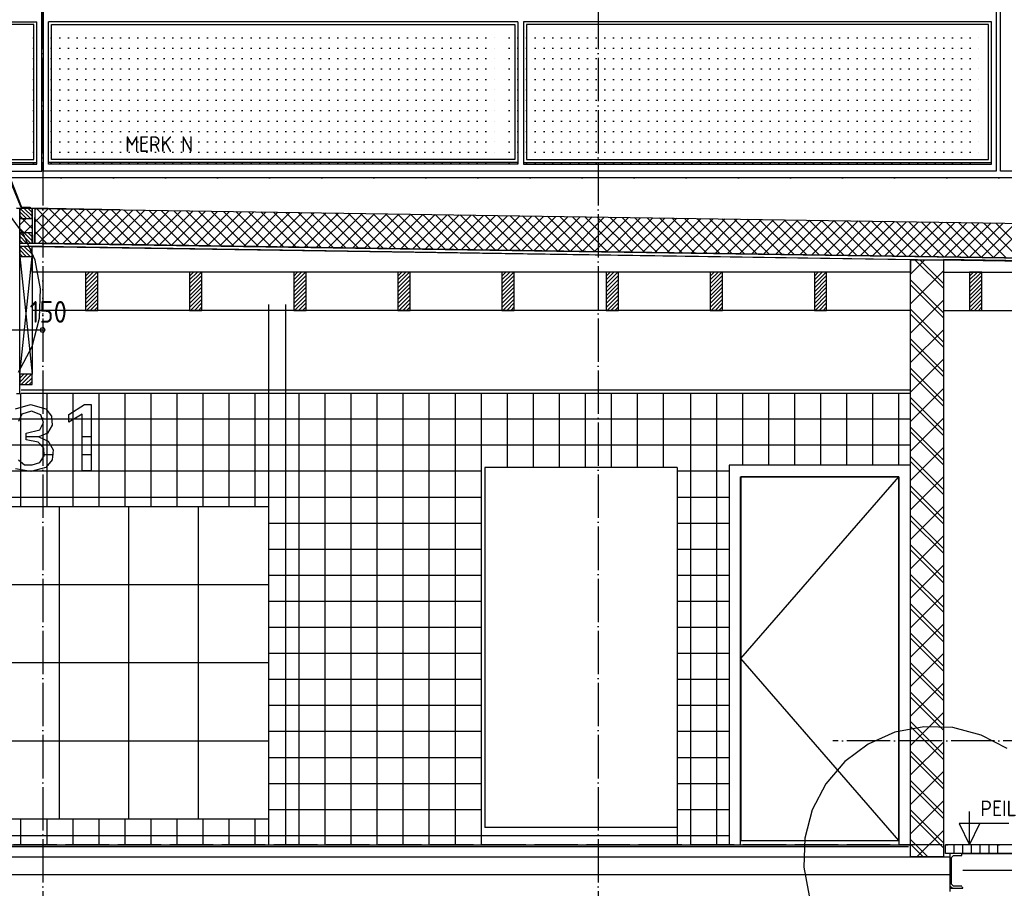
# Model space of a CAD drawing. Extents: x -34050 to 15826, y -13300 to 25096.
# Tile 9 of 40: x -16429 to -10756, y -7641 to -2636. Entities that reach past the tile are written whole.
import ezdxf

# ---------------------------------------------------------------- set-up
doc = ezdxf.new("R2010")
doc.units = 0
doc.header["$MEASUREMENT"] = 0
doc.linetypes.add('DASHDOT', pattern=[300, 250, -25, 0, -25])
doc.linetypes.add('DOT', pattern=[50, 0, -50])
for name, color, linetype in [('LAYER01', 7, 'CONTINUOUS'), ('LAYER05', 7, 'CONTINUOUS'), ('LAYER107', 2, 'DOT'), ('LAYER28', 1, 'CONTINUOUS'), ('LAYER30', 1, 'CONTINUOUS'), ('LAYER32', 3, 'CONTINUOUS'), ('LAYER37', 3, 'CONTINUOUS'), ('LAYER47', 2, 'CONTINUOUS'), ('LAYER49', 2, 'CONTINUOUS')]:
    doc.layers.add(name, color=color, linetype=linetype)
doc.styles.get("Standard").update_dxf_attribs({"font": 'isocp.shx'})

msp = doc.modelspace()

# ---------------------------------------------------------------- linework, layer by layer
at = {"layer": 'LAYER01', "color": 1, "linetype": 'DASHDOT'}
for p, q in [((-16296.81245, 4645.8111), (-16296.81245, -10884.2514)), ((-13096.81245, 4645.8111), (-13096.81245, -10884.2514)), ((-2409.87435, -3547.781), (-31183.2489, -3547.781)), ((-2409.87435, -6790.78215), (-11744.3741, -6790.78215)), ((-2409.87435, -7390.7814), (-32134.31395, -7390.7814))]:
    msp.add_line(p, q, dxfattribs=at)
at = {"layer": 'LAYER01', "color": 3, "linetype": 'DOT'}
for p, q in [((-16348.81135, -2740.13865), (-13675.3128, -2740.13865)), ((-13608.31145, -2740.13865), (-10877.12555, -2740.13865)), ((-16348.81135, -2800.1383), (-13675.3128, -2800.1383)), ((-13608.31145, -2800.1383), (-10877.12555, -2800.1383)), ((-16348.81135, -2860.13795), (-13675.3128, -2860.13795)), ((-13608.31145, -2860.13795), (-10877.12555, -2860.13795)), ((-16348.81135, -2920.1376), (-13675.3128, -2920.1376)), ((-13608.31145, -2920.1376), (-10877.12555, -2920.1376)), ((-16348.81135, -2980.13725), (-13675.3128, -2980.13725)), ((-13608.31145, -2980.13725), (-10877.12555, -2980.13725)), ((-16348.81135, -3040.1394), (-13675.3128, -3040.1394)), ((-13608.31145, -3040.1394), (-10877.12555, -3040.1394)), ((-16348.81135, -3100.13905), (-13675.3128, -3100.13905)), ((-13608.31145, -3100.13905), (-10877.12555, -3100.13905)), ((-16348.81135, -3160.1387), (-13675.3128, -3160.1387)), ((-13608.31145, -3160.1387), (-10877.12555, -3160.1387)), ((-16348.81135, -3220.13855), (-13675.3128, -3220.13855)), ((-13608.31145, -3220.13855), (-10877.12555, -3220.13855)), ((-16348.81135, -3280.138), (-13675.3128, -3280.138)), ((-13608.31145, -3280.138), (-10877.12555, -3280.138)), ((-16348.81135, -3340.13785), (-13675.3128, -3340.13785)), ((-13608.31145, -3340.13785), (-10877.12555, -3340.13785)), ((-16348.81135, -3400.13735), (-13675.3128, -3400.13735)), ((-13608.31145, -3400.13735), (-10877.12555, -3400.13735)), ((-16348.81135, -3460.1372), (-13675.3128, -3460.1372)), ((-13608.31145, -3460.1372), (-10877.12555, -3460.1372))]:
    msp.add_line(p, q, dxfattribs=at)
at = {"layer": 'LAYER01', "color": 1, "linetype": 'Continuous'}
for p, q in [((-5173.8125, -3547.781), (-27652.24915, -3547.781)), ((-16358.06275, -3725.0004), (-16358.06275, -3924.6887)), ((-16340.06195, -3725.0004), (-16358.06275, -3725.0004)), ((-16343.06335, -3924.8127), (-16340.06195, -3724.81385)), ((-16340.06195, -3724.81385), (-5173.8125, -3892.62655)), ((-16340.06195, -3924.6887), (-16340.06195, -3725.0004)), ((-16428.9383, -3864.50005), (-16429.0619, -3782.81405)), ((-16429.0619, -3782.81405), (-16358.06275, -3782.81405)), ((-16358.06275, -3782.81405), (-16357.9376, -3864.50005)), ((-16357.9376, -3864.50005), (-16428.9383, -3864.50005)), ((-16429.187, -3941.5001), (-16428.9383, -3923.4997)), ((-7643.25105, -4073.5317), (-16429.187, -3941.5001)), ((-16428.9383, -3923.4997), (-7643.0008, -4055.5313)), ((-16358.06275, -3924.6887), (-16340.06195, -3924.6887)), ((-16357.87505, -4090.78255), (-16357.87505, -3942.7826)), ((-16357.87505, -3942.7826), (-11296.8132, -4018.6241)), ((-5176.8116, -4092.62545), (-16343.06335, -3924.8127)), ((-16428.8742, -4679.7817), (-16428.8742, -4001.7826)), ((-16428.8742, -4001.7826), (-16357.87505, -4001.7826)), ((-16428.8742, -4679.7817), (-16357.87505, -4001.7826)), ((-16428.8742, -4001.7826), (-16357.87505, -4679.7817)), ((-16357.87505, -4001.7826), (-16357.87505, -4679.7817)), ((-11296.8132, -4018.6241), (-11296.8132, -4090.78255)), ((-7643.25105, -4073.5317), (-11106.8115, -4018.6241)), ((-11106.8115, -4018.6241), (-11106.8115, -4090.78255)), ((-16038.25075, -4090.78255), (-16357.87505, -4090.78255)), ((-15979.2511, -4090.78255), (-16050.25025, -4090.78255)), ((-16050.25025, -4090.78255), (-16050.25025, -4311.78095)), ((-11296.8132, -4090.78255), (-16038.25075, -4090.78255)), ((-15979.2511, -4311.78095), (-15979.2511, -4090.78255)), ((-15379.24955, -4090.78255), (-15450.25025, -4090.78255)), ((-15450.25025, -4090.78255), (-15450.25025, -4311.78095)), ((-15379.24955, -4311.78095), (-15379.24955, -4090.78255)), ((-14779.24955, -4090.78255), (-14850.2487, -4090.78255)), ((-14850.2487, -4090.78255), (-14850.2487, -4311.78095)), ((-14779.24955, -4311.78095), (-14779.24955, -4090.78255)), ((-14179.2511, -4090.78255), (-14250.25025, -4090.78255)), ((-14250.25025, -4090.78255), (-14250.25025, -4311.78095)), ((-14179.2511, -4311.78095), (-14179.2511, -4090.78255)), ((-13579.24955, -4090.78255), (-13650.25025, -4090.78255)), ((-13650.25025, -4090.78255), (-13650.25025, -4311.78095)), ((-13579.24955, -4311.78095), (-13579.24955, -4090.78255)), ((-12979.24955, -4090.78255), (-13050.2487, -4090.78255)), ((-13050.2487, -4090.78255), (-13050.2487, -4311.78095)), ((-12979.24955, -4311.78095), (-12979.24955, -4090.78255)), ((-12379.25035, -4090.78255), (-12450.25025, -4090.78255)), ((-12450.25025, -4090.78255), (-12450.25025, -4311.78095)), ((-12379.25035, -4311.78095), (-12379.25035, -4090.78255)), ((-11779.2488, -4090.78255), (-11850.251, -4090.78255)), ((-11850.251, -4090.78255), (-11850.251, -4311.78095)), ((-11779.2488, -4311.78095), (-11779.2488, -4090.78255)), ((-11106.8115, -4090.78255), (-6365.3763, -4090.78255)), ((-10884.2499, -4090.78255), (-10955.2498, -4090.78255)), ((-10955.2498, -4090.78255), (-10955.2498, -4311.78095)), ((-10884.2499, -4311.78095), (-10884.2499, -4090.78255)), ((-11295.00045, -4311.78095), (-16357.87505, -4311.78095)), ((-16050.25025, -4311.78095), (-15979.2511, -4311.78095)), ((-15450.25025, -4311.78095), (-15379.24955, -4311.78095)), ((-14850.2487, -4311.78095), (-14779.24955, -4311.78095)), ((-14250.25025, -4311.78095), (-14179.2511, -4311.78095)), ((-13650.25025, -4311.78095), (-13579.24955, -4311.78095)), ((-13050.2487, -4311.78095), (-12979.24955, -4311.78095)), ((-12450.25025, -4311.78095), (-12379.25035, -4311.78095)), ((-11850.251, -4311.78095), (-11779.2488, -4311.78095)), ((-11106.8115, -4311.78095), (-7643.25105, -4311.78095)), ((-10955.2498, -4311.78095), (-10884.2499, -4311.78095)), ((-16357.87505, -4679.7817), (-16428.8742, -4679.7817)), ((-11295.813, -4770.78095), (-16421.06325, -4770.78095)), ((-11295.813, -4790.781), (-16421.06325, -4790.781)), ((-13749.81385, -5215.78255), (-13749.81385, -7290.78215)), ((-12639.74915, -5215.78255), (-13749.81385, -5215.78255)), ((-12639.74915, -5215.78255), (-12639.74915, -7390.7814)), ((-18601.4374, -7240.78215), (-14995.813, -7240.78215)), ((-12639.74915, -7290.78215), (-13749.81385, -7290.78215)), ((-21153.3127, -7390.7814), (-11307.8125, -7390.7814)), ((-21153.3127, -7400.78125), (-11307.8125, -7400.78125)), ((-11093.81255, -7440.7814), (-11093.81255, -7390.7814)), ((-9303.8124, -7390.7814), (-11093.81255, -7390.7814)), ((-11043.81255, -7440.7814), (-11043.81255, -7390.7814)), ((-10993.81255, -7440.7814), (-10993.81255, -7390.7814)), ((-10943.8133, -7440.7814), (-10943.8133, -7390.7814)), ((-10893.8133, -7440.7814), (-10893.8133, -7390.7814)), ((-10843.8133, -7440.7814), (-10843.8133, -7390.7814)), ((-10793.81105, -7440.7814), (-10793.81105, -7390.7814)), ((-9303.8124, -7440.7814), (-11093.81255, -7440.7814))]:
    msp.add_line(p, q, dxfattribs=at)
at = {"layer": 'LAYER01', "color": 7, "linetype": 'Continuous'}
for p, q in [((-16429.0619, -3723.814), (-16447.25035, -3722.0314)), ((-16429.0619, -4790.781), (-16429.0619, -3723.814)), ((-16447.06115, -4790.781), (-16429.0619, -4790.781))]:
    msp.add_line(p, q, dxfattribs=at)
at = {"layer": 'LAYER01', "color": 5, "linetype": 'Continuous'}
for p, q in [((-16342.3004, -3873.9395), (-16195.34605, -3726.9848)), ((-16341.2201, -3802.14995), (-16265.0131, -3725.94225)), ((-16340.14435, -3730.3627), (-16334.67405, -3724.89435)), ((-16128.5309, -3928.0365), (-16331.6269, -3724.9401)), ((-16322.7661, -3925.1156), (-16125.68205, -3728.03495)), ((-16056.74135, -3929.11455), (-16259.83735, -3726.01775)), ((-16253.1021, -3926.1631), (-16056.0211, -3729.08285)), ((-15984.9518, -3930.19485), (-16188.0478, -3727.09845)), ((-16183.44115, -3927.211), (-15986.3571, -3730.1304)), ((-15913.16225, -3931.2729), (-16116.25825, -3728.1765)), ((-16113.7741, -3928.25625), (-15916.6916, -3731.1756)), ((-15841.3727, -3932.3509), (-16044.4687, -3729.25455)), ((-16044.1101, -3929.30375), (-15847.0291, -3732.2235)), ((-15974.44915, -3930.35395), (-15777.36665, -3733.27105)), ((-15769.58315, -3933.43165), (-15972.67915, -3730.33485)), ((-15904.7821, -3931.39685), (-15707.6996, -3734.31625)), ((-15697.7936, -3934.50965), (-15900.8896, -3731.4129)), ((-15835.12115, -3932.4444), (-15638.03865, -3735.36415)), ((-15626.00405, -3935.5877), (-15829.10005, -3732.4909)), ((-15765.45715, -3933.49455), (-15568.37465, -3736.41165)), ((-15554.2145, -3936.668), (-15757.3105, -3733.5716)), ((-15695.79165, -3934.5375), (-15498.7076, -3737.4569)), ((-15482.42495, -3937.74605), (-15685.52095, -3734.64965)), ((-15626.12915, -3935.585), (-15429.04665, -3738.5048)), ((-15410.6354, -3938.8241), (-15613.7314, -3735.7277)), ((-15556.46515, -3936.6352), (-15359.38265, -3739.5523)), ((-15338.84585, -3939.9048), (-15541.94185, -3736.808)), ((-15486.8042, -3937.6831), (-15289.71865, -3740.59755)), ((-15267.05625, -3940.9828), (-15470.1523, -3737.88605)), ((-15417.13865, -3938.72565), (-15220.05465, -3741.64505)), ((-15195.2667, -3942.06315), (-15398.36275, -3738.9641)), ((-15347.47465, -3939.77585), (-15150.3937, -3742.69295)), ((-15123.47715, -3943.14115), (-15326.5732, -3740.0448)), ((-15277.8137, -3940.82375), (-15080.72815, -3743.73815)), ((-15051.6876, -3944.2192), (-15254.78365, -3741.12245)), ((-14979.89805, -3945.29955), (-15182.9941, -3742.20045)), ((-14908.1085, -3946.37755), (-15111.20455, -3743.28115)), ((-14836.31895, -3947.4556), (-15039.415, -3744.3592)), ((-16429.00545, -3819.2238), (-16392.59645, -3782.81405)), ((-16357.97575, -3840.0112), (-16415.17335, -3782.8163)), ((-16200.32045, -3926.95845), (-16340.9836, -3786.29265)), ((-15208.14665, -3941.86895), (-15011.06415, -3744.7857)), ((-15138.48265, -3942.9165), (-14941.40165, -3745.8336)), ((-15068.8217, -3943.9644), (-14871.73615, -3746.8788)), ((-14999.15465, -3945.00925), (-14802.07215, -3747.92635)), ((-14764.5294, -3948.5363), (-14967.62545, -3745.43955)), ((-14929.49065, -3946.05715), (-14732.4112, -3748.97425)), ((-14692.73985, -3949.61435), (-14895.8359, -3746.51755)), ((-14859.8297, -3947.10465), (-14662.74415, -3750.01945)), ((-14620.9503, -3950.69235), (-14824.04635, -3747.5956)), ((-14790.1642, -3948.14985), (-14593.08015, -3751.06695)), ((-14549.16075, -3951.7727), (-14752.25675, -3748.6763)), ((-14720.5002, -3949.19775), (-14523.4192, -3752.11485)), ((-14477.3712, -3952.8507), (-14680.4672, -3749.75435)), ((-14650.83925, -3950.2453), (-14453.7552, -3753.1624)), ((-14405.58165, -3953.92875), (-14608.67765, -3750.83235)), ((-14581.1722, -3951.2905), (-14384.08965, -3754.2076)), ((-14333.7921, -3955.00945), (-14536.8881, -3751.9127)), ((-14511.5082, -3952.3384), (-14314.4272, -3755.2555)), ((-14262.00255, -3956.0875), (-14465.09855, -3752.9907)), ((-14441.84725, -3953.38595), (-14244.7647, -3756.303)), ((-14190.213, -3957.1678), (-14393.309, -3754.06875)), ((-14372.1802, -3954.43115), (-14175.09765, -3757.34825)), ((-14118.42345, -3958.24585), (-14321.51945, -3755.14945)), ((-14302.51615, -3955.47905), (-14105.4367, -3758.39575)), ((-14046.6339, -3959.3239), (-14249.7299, -3756.2275)), ((-14232.8552, -3956.52655), (-14035.7727, -3759.44365)), ((-13974.84435, -3960.4046), (-14177.94035, -3757.30515)), ((-14163.1912, -3957.57445), (-13966.10565, -3760.4889)), ((-13903.0548, -3961.48225), (-14106.1508, -3758.38585)), ((-14093.5272, -3958.6197), (-13896.4447, -3761.5364)), ((-13831.26525, -3962.56025), (-14034.36125, -3759.4639)), ((-14023.86475, -3959.6672), (-13826.7807, -3762.5843)), ((-13759.4757, -3963.641), (-13962.5717, -3760.5442)), ((-13954.20225, -3960.7151), (-13757.1167, -3763.62955)), ((-13687.6831, -3964.719), (-13890.78215, -3761.62225)), ((-13884.53675, -3961.75995), (-13687.4527, -3764.67705)), ((-13615.89355, -3965.79705), (-13818.9926, -3762.70025)), ((-13814.87275, -3962.80785), (-13617.7902, -3765.72495)), ((-13544.10705, -3966.87735), (-13747.20305, -3763.781)), ((-13745.2118, -3963.85535), (-13548.1262, -3766.77015)), ((-13675.54475, -3964.9006), (-13478.4622, -3767.8177)), ((-13472.3175, -3967.9554), (-13675.4135, -3764.859)), ((-13605.88075, -3965.9485), (-13408.80125, -3768.8656)), ((-13400.52795, -3969.03345), (-13603.62395, -3765.93705)), ((-13536.2198, -3966.996), (-13339.1342, -3769.9108)), ((-13328.7384, -3970.11415), (-13531.8344, -3767.01735)), ((-13466.55275, -3968.04125), (-13269.4702, -3770.95835)), ((-13256.94885, -3971.19215), (-13460.04485, -3768.0954)), ((-13396.88875, -3969.08915), (-13199.80925, -3772.00625)), ((-13185.15625, -3972.2725), (-13388.2553, -3769.17345)), ((-13327.2278, -3970.13665), (-13130.1422, -3773.05105)), ((-13113.3667, -3973.3505), (-13316.46575, -3770.25415)), ((-13257.56225, -3971.18185), (-13060.4782, -3774.09895)), ((-13041.57715, -3974.42855), (-13244.6762, -3771.33215)), ((-13187.89825, -3972.22975), (-12990.81725, -3775.14915)), ((-12969.7876, -3975.50925), (-13172.88665, -3772.4098)), ((-13118.2373, -3973.2773), (-12921.15175, -3776.1917)), ((-12897.99805, -3976.5869), (-13101.0971, -3773.4905)), ((-13048.57025, -3974.3225), (-12851.48775, -3777.2396)), ((-12826.2085, -3977.66495), (-13029.30755, -3774.56855)), ((-12978.90625, -3975.3704), (-12781.826, -3778.2898)), ((-12754.41895, -3978.74565), (-12957.518, -3775.6489)), ((-12909.2453, -3976.4179), (-12712.162, -3779.3377)), ((-12682.6294, -3979.8237), (-12885.7254, -3776.7269)), ((-12839.57825, -3977.46315), (-12642.49575, -3780.38025)), ((-12610.83985, -3980.9017), (-12813.9389, -3777.80495)), ((-12769.915, -3978.51065), (-12572.8348, -3781.43045)), ((-12539.0503, -3981.98205), (-12742.14935, -3778.883)), ((-12700.2533, -3979.55855), (-12503.1708, -3782.47795)), ((-12467.26075, -3983.06005), (-12670.3598, -3779.9637)), ((-12630.59005, -3980.6061), (-12433.5045, -3783.5209)), ((-12395.4712, -3984.1408), (-12598.57025, -3781.0417)), ((-12560.92375, -3981.6513), (-12363.84275, -3784.5711)), ((-12323.68165, -3985.2188), (-12526.7807, -3782.12205)), ((-12491.26205, -3982.6992), (-12294.17875, -3785.6186)), ((-12251.8921, -3986.29685), (-12454.99115, -3783.20005)), ((-12421.59805, -3983.7494), (-12224.5125, -3786.6638)), ((-12180.10255, -3987.3749), (-12383.2016, -3784.2781)), ((-12351.9348, -3984.79195), (-12154.85155, -3787.7117)), ((-12108.313, -3988.4552), (-12311.40975, -3785.3588)), ((-12282.2708, -3985.83985), (-12085.18755, -3788.75925)), ((-12036.52345, -3989.53325), (-12239.6202, -3786.43685)), ((-12212.6091, -3986.89005), (-12015.52355, -3789.80445)), ((-11964.7339, -3990.61395), (-12167.83065, -3787.5149)), ((-12142.9428, -3987.9326), (-11945.8603, -3790.85235)), ((-11892.94435, -3991.69195), (-12096.0411, -3788.5952)), ((-12073.2788, -3988.9805), (-11876.1986, -3791.89985)), ((-11821.1548, -3992.7696), (-12024.25155, -3789.67325)), ((-12003.61785, -3990.03065), (-11806.5323, -3792.9451)), ((-11749.36525, -3993.85035), (-11952.462, -3790.75125)), ((-11933.95155, -3991.07325), (-11736.8683, -3793.993)), ((-11677.5757, -3994.92835), (-11880.67475, -3791.8316)), ((-11864.28755, -3992.1211), (-11667.20735, -3795.0405)), ((-11605.78615, -3996.0064), (-11808.8829, -3792.9096)), ((-11794.6266, -3993.1713), (-11597.54105, -3796.08575)), ((-11533.9966, -3997.0867), (-11737.09335, -3793.98765)), ((-11724.95955, -3994.21385), (-11527.87705, -3797.13325)), ((-11462.20705, -3998.16475), (-11665.3038, -3795.06835)), ((-11655.29635, -3995.26405), (-11458.21535, -3798.18115)), ((-11390.4175, -3999.24545), (-11593.51425, -3796.1464)), ((-11585.6346, -3996.31195), (-11388.54905, -3799.2264)), ((-11318.62795, -4000.3235), (-11521.7247, -3797.2267)), ((-11515.9683, -3997.3545), (-11318.8858, -3800.2739)), ((-11246.8384, -4001.4015), (-11449.93515, -3798.30475)), ((-11175.04885, -4002.48185), (-11378.1456, -3799.3828)), ((-11103.2593, -4003.5599), (-11306.35605, -3800.4635)), ((-16404.1992, -3864.50005), (-16428.9749, -3839.7236)), ((-16403.5736, -3864.50235), (-16358.00935, -3818.93845)), ((-16272.11, -3925.87815), (-16342.0288, -3855.9593)), ((-11446.3043, -3998.4047), (-11249.2241, -3801.3218)), ((-11376.64335, -3999.4526), (-11179.5578, -3802.367)), ((-11306.97935, -4000.5001), (-11109.8938, -3803.41455)), ((-11237.3131, -4001.54535), (-11040.23285, -3804.46245)), ((-11031.46975, -4004.6379), (-11234.5665, -3801.5415)), ((-11167.65135, -4002.59285), (-10970.56885, -3805.50995)), ((-10959.6802, -4005.7186), (-11162.77695, -3802.61955)), ((-11097.98815, -4003.64075), (-10900.90255, -3806.5552)), ((-10887.8906, -4006.79665), (-11090.9874, -3803.69985)), ((-11028.32185, -4004.68595), (-10831.24085, -3807.60305)), ((-10816.10105, -4007.8743), (-11019.19785, -3804.7779)), ((-10958.66015, -4005.7335), (-10761.5776, -3808.6506)), ((-10744.3115, -4008.955), (-10947.4083, -3805.85595)), ((-10888.9961, -4006.7814), (-10691.91055, -3809.6958)), ((-10672.52195, -4010.03305), (-10875.61875, -3806.93625)), ((-10819.32985, -4007.8266), (-10622.2496, -3810.7437)), ((-10600.7324, -4011.11105), (-10803.8292, -3808.0143)), ((-11296.81015, -4103.45345), (-11213.4201, -4020.0634)), ((-11106.80925, -4183.85925), (-11270.6047, -4020.0634)), ((-11106.80925, -4155.5763), (-11242.3218, -4020.0634)), ((-11296.8155, -4273.1621), (-11106.80925, -4083.1581)), ((-16027.6245, -4090.78255), (-16050.2533, -4113.41285)), ((-16004.99725, -4090.78255), (-16050.2533, -4136.0409)), ((-15982.3715, -4090.78485), (-16050.25025, -4158.66395)), ((-15979.2511, -4110.29245), (-16050.25025, -4181.29195)), ((-15979.2511, -4132.92045), (-16050.25025, -4203.92)), ((-15427.623, -4090.78255), (-15450.2533, -4113.4102)), ((-15404.9942, -4090.78255), (-15450.2533, -4136.0382)), ((-15382.36695, -4090.78255), (-15450.25025, -4158.66395)), ((-15379.2465, -4110.29015), (-15450.25025, -4181.29195)), ((-15379.24955, -4132.9178), (-15450.25025, -4203.92)), ((-14827.623, -4090.78255), (-14850.25175, -4113.41285)), ((-14804.99575, -4090.78255), (-14850.25175, -4136.0409)), ((-14779.2526, -4132.92045), (-14850.25175, -4203.92)), ((-14782.37, -4090.78485), (-14850.2487, -4158.66395)), ((-14779.24955, -4110.29245), (-14850.2487, -4181.29195)), ((-14227.62145, -4090.78255), (-14250.25175, -4113.4102)), ((-14204.9942, -4090.78255), (-14250.25175, -4136.0382)), ((-14182.3715, -4090.78485), (-14250.25025, -4158.66395)), ((-14179.2511, -4110.29245), (-14250.25025, -4181.29195)), ((-14179.2511, -4132.92045), (-14250.25025, -4203.92)), ((-13627.623, -4090.78255), (-13650.2533, -4113.4102)), ((-13604.9942, -4090.78255), (-13650.2533, -4136.0382)), ((-13582.36695, -4090.7799), (-13650.25025, -4158.66395)), ((-13579.2465, -4110.2875), (-13650.25025, -4181.29195)), ((-13579.24955, -4132.9178), (-13650.25025, -4203.92)), ((-13027.62145, -4090.78255), (-13050.25175, -4113.41285)), ((-13004.9927, -4090.78255), (-13050.25175, -4136.0409)), ((-12982.3654, -4090.78255), (-13050.2487, -4158.66395)), ((-12979.24955, -4110.29245), (-13050.2487, -4181.29195)), ((-12979.24955, -4132.92045), (-13050.2487, -4203.92)), ((-12427.6222, -4090.78255), (-12450.25255, -4113.4102)), ((-12404.9942, -4090.78255), (-12450.25255, -4136.0382)), ((-12382.37075, -4090.78485), (-12450.25025, -4158.66395)), ((-12379.25035, -4110.29245), (-12450.25025, -4181.29195)), ((-12379.25035, -4132.92045), (-12450.25025, -4203.92)), ((-11804.99955, -4090.78485), (-11850.2533, -4136.0382)), ((-11827.623, -4090.78255), (-11850.251, -4113.4102)), ((-11782.36925, -4090.78485), (-11850.251, -4158.66395)), ((-11779.2511, -4110.29245), (-11850.251, -4181.29195)), ((-11779.2511, -4132.92045), (-11850.251, -4203.92)), ((-11106.80925, -4325.28), (-11296.8132, -4135.27605)), ((-10932.62175, -4090.78255), (-10955.2498, -4113.4102)), ((-10909.99375, -4090.78255), (-10955.2498, -4136.0382)), ((-10884.2499, -4110.29245), (-10955.2498, -4181.29195)), ((-10884.2499, -4132.92045), (-10955.2498, -4203.92)), ((-10887.3657, -4090.7799), (-10955.24675, -4158.66395)), ((-15979.2526, -4155.5485), (-16050.2533, -4226.548)), ((-15979.2526, -4178.1765), (-16050.25025, -4249.17335)), ((-15379.24955, -4155.5458), (-15450.25025, -4226.548)), ((-15379.24955, -4178.17385), (-15450.2487, -4249.17335)), ((-14779.2526, -4155.5485), (-14850.25175, -4226.548)), ((-14779.2526, -4178.1765), (-14850.2487, -4249.17335)), ((-14179.2526, -4155.5485), (-14250.25175, -4226.548)), ((-14179.2526, -4178.1765), (-14250.2472, -4249.17335)), ((-13579.24955, -4155.5458), (-13650.25025, -4226.548)), ((-13579.24955, -4178.17385), (-13650.2487, -4249.17335)), ((-12979.2526, -4155.5485), (-13050.25175, -4226.548)), ((-12979.2526, -4178.1765), (-13050.25175, -4249.17565)), ((-12379.25035, -4155.5485), (-12450.25255, -4226.548)), ((-12379.2534, -4178.1765), (-12450.2472, -4249.17335)), ((-11779.2488, -4155.5435), (-11850.251, -4226.548)), ((-11779.2488, -4178.17155), (-11850.24795, -4249.1707)), ((-11106.80925, -4353.5656), (-11296.8132, -4163.56165)), ((-10884.2499, -4155.5485), (-10955.2498, -4226.548)), ((-10884.2499, -4178.1765), (-10955.24675, -4249.1707)), ((-15979.2511, -4200.80185), (-16050.25025, -4271.8014)), ((-15979.2511, -4223.42985), (-16050.25025, -4294.4294)), ((-15979.2511, -4246.0579), (-16044.97375, -4311.78095)), ((-15379.2511, -4200.80185), (-15450.25025, -4271.8014)), ((-15379.2465, -4223.4249), (-15450.25025, -4294.4294)), ((-15379.24955, -4246.05295), (-15444.97375, -4311.78095)), ((-14779.24955, -4200.80185), (-14850.2487, -4271.8014)), ((-14779.24955, -4223.42985), (-14850.2487, -4294.4294)), ((-14779.24955, -4246.0579), (-14844.97225, -4311.78095)), ((-14179.2511, -4200.80185), (-14250.25025, -4271.8014)), ((-14179.2511, -4223.42985), (-14250.25025, -4294.4294)), ((-14179.2511, -4246.0579), (-14244.97375, -4311.78095)), ((-13579.2465, -4223.4249), (-13650.25025, -4294.4294)), ((-13579.2465, -4200.7969), (-13650.2487, -4271.8014)), ((-13579.24955, -4246.05295), (-13644.97375, -4311.77825)), ((-12979.24955, -4200.80185), (-13050.2487, -4271.8014)), ((-12979.24955, -4223.42985), (-13050.2487, -4294.4294)), ((-12979.24955, -4246.0579), (-13044.97225, -4311.78095)), ((-12379.25035, -4200.80185), (-12450.25025, -4271.8014)), ((-12379.25035, -4223.42985), (-12450.25025, -4294.4294)), ((-12379.25035, -4246.0579), (-12444.97375, -4311.77825)), ((-11779.2511, -4223.4276), (-11850.251, -4294.4294)), ((-11779.2488, -4200.79955), (-11850.24795, -4271.7987)), ((-11779.2511, -4246.0556), (-11844.9745, -4311.77825)), ((-11296.8132, -4442.8684), (-11106.80925, -4252.8618)), ((-10884.2476, -4200.79955), (-10955.24675, -4271.7987)), ((-10884.2476, -4223.4276), (-10955.24675, -4294.4294)), ((-10884.2499, -4246.0556), (-10949.97025, -4311.77825)), ((-15979.2526, -4268.6859), (-16022.34495, -4311.78095)), ((-15979.24805, -4291.31125), (-15999.72075, -4311.7836)), ((-15379.24955, -4268.68095), (-15422.3465, -4311.77825)), ((-15379.24955, -4291.309), (-15399.72075, -4311.7836)), ((-14779.2526, -4268.6859), (-14822.34495, -4311.78095)), ((-14779.24955, -4291.31125), (-14799.7223, -4311.7836)), ((-14179.2511, -4268.6859), (-14222.34495, -4311.77825)), ((-14179.24805, -4291.309), (-14199.72075, -4311.7836)), ((-13579.24955, -4268.68095), (-13622.34955, -4311.7836)), ((-13579.24955, -4291.309), (-13599.72075, -4311.78095)), ((-12979.24955, -4268.6859), (-13022.34495, -4311.78095)), ((-12979.2526, -4291.31395), (-12999.7162, -4311.77825)), ((-12379.25035, -4268.6859), (-12422.34575, -4311.77825)), ((-12379.24805, -4291.309), (-12399.72, -4311.78095)), ((-11779.2488, -4268.68095), (-11822.3488, -4311.78095)), ((-11779.2488, -4291.309), (-11799.72075, -4311.78095)), ((-11106.80925, -4494.98595), (-11296.8132, -4304.982)), ((-10884.2499, -4268.6859), (-10927.3422, -4311.77825)), ((-10884.2499, -4291.31395), (-10904.71955, -4311.78095)), ((-11106.80925, -4523.26925), (-11296.8132, -4333.2676)), ((-11296.8132, -4612.5744), (-11106.8115, -4422.5704)), ((-11106.80925, -4664.6923), (-11296.8132, -4474.68835)), ((-11106.8115, -4692.9756), (-11296.8132, -4502.97125)), ((-11296.8132, -4782.27805), (-11106.8115, -4592.27675)), ((-11106.80925, -4834.396), (-11296.8132, -4644.3947)), ((-11106.8115, -4862.6816), (-11296.8132, -4672.6776)), ((-11296.8132, -4951.9844), (-11106.8115, -4761.98045)), ((-16423.6252, -4790.781), (-16423.6252, -5440.78255)), ((-16273.62365, -4790.781), (-16273.62365, -5440.78255)), ((-16123.6252, -4790.781), (-16123.6252, -5440.78255)), ((-15973.6252, -4790.781), (-15973.6252, -5440.78255)), ((-15823.62365, -4790.781), (-15823.62365, -5440.78255)), ((-15673.6252, -4790.781), (-15673.6252, -5440.78255)), ((-15523.6252, -4790.781), (-15523.6252, -5440.78255)), ((-15373.62365, -4790.781), (-15373.62365, -5440.78255)), ((-15223.6252, -4790.781), (-15223.6252, -5440.78255)), ((-15073.6252, -4790.781), (-15073.6252, -5440.78255)), ((-14820.813, -4790.781), (-14820.813, -7390.7814)), ((-14670.813, -4790.781), (-14670.813, -7390.7814)), ((-14520.81145, -4790.781), (-14520.81145, -7390.7814)), ((-14370.813, -4790.781), (-14370.813, -7390.7814)), ((-14220.813, -4790.781), (-14220.813, -7390.7814)), ((-14070.81145, -4790.781), (-14070.81145, -7390.7814)), ((-13920.813, -4790.781), (-13920.813, -7390.7814)), ((-13770.813, -4790.781), (-13770.813, -7390.7814)), ((-13620.81145, -4790.781), (-13620.81145, -5215.78255)), ((-13470.813, -4790.781), (-13470.813, -5215.78255)), ((-13320.813, -4790.781), (-13320.813, -5215.78255)), ((-13170.81145, -4790.781), (-13170.81145, -5215.78255)), ((-13020.813, -4790.781), (-13020.813, -5215.78255)), ((-12870.813, -4790.781), (-12870.813, -5215.78255)), ((-12720.81145, -4790.781), (-12720.81145, -5215.78255)), ((-12564.75065, -4790.781), (-12564.75065, -7390.7814)), ((-12414.74915, -4790.781), (-12414.74915, -7390.7814)), ((-12264.7499, -4790.781), (-12264.7499, -5202.78055)), ((-12114.75065, -4790.781), (-12114.75065, -5202.78055)), ((-11964.74915, -4790.781), (-11964.74915, -5202.78055)), ((-11814.7499, -4790.781), (-11814.7499, -5202.78055)), ((-11664.75065, -4790.781), (-11664.75065, -5202.78055)), ((-11514.74915, -4790.781), (-11514.74915, -5202.78055)), ((-11364.7499, -4790.781), (-11364.7499, -5202.78055)), ((-11106.8115, -5004.10235), (-11296.8132, -4814.10065)), ((-11106.8115, -5032.3879), (-11296.8132, -4842.38395)), ((-11296.8132, -5121.6881), (-11106.80925, -4931.6864)), ((-18601.4374, -4936.7813), (-14995.813, -4936.7813)), ((-14995.813, -4936.7813), (-12639.74915, -4936.7813)), ((-12639.74915, -4936.7813), (-11296.8132, -4936.7813)), ((-11106.8115, -5173.8083), (-11296.8132, -4983.8043)), ((-11106.8115, -5202.0916), (-11296.8132, -5012.0899)), ((-18601.4374, -5086.78015), (-14995.813, -5086.78015)), ((-14995.813, -5086.78015), (-12639.74915, -5086.78015)), ((-12639.74915, -5086.78015), (-11296.8132, -5086.78015)), ((-11296.81015, -5291.39405), (-11106.80925, -5101.39275)), ((-11106.8115, -5343.51465), (-11296.8132, -5153.51065)), ((-11106.8115, -5371.79755), (-11296.8132, -5181.79625)), ((-18601.4374, -5236.78205), (-14995.813, -5236.78205)), ((-14995.813, -5236.78205), (-13770.813, -5236.78205)), ((-12639.74915, -5236.78205), (-12340.81345, -5236.78205)), ((-11296.81015, -5461.0977), (-11106.80925, -5271.0964)), ((-11106.8115, -5513.2183), (-11296.8132, -5323.21665)), ((-18601.4374, -5386.7813), (-14995.813, -5386.7813)), ((-14995.813, -5386.7813), (-13770.813, -5386.7813)), ((-12639.74915, -5386.7813), (-12340.81345, -5386.7813)), ((-11106.8115, -5541.5039), (-11296.8132, -5351.5026)), ((-18601.4374, -5440.78255), (-14995.813, -5440.78255)), ((-16201.4389, -5440.78255), (-16201.4389, -7240.78215)), ((-15801.4374, -5440.78255), (-15801.4374, -7240.78215)), ((-15401.4374, -5440.78255), (-15401.4374, -7240.78215)), ((-11296.8155, -5630.80675), (-11106.8115, -5440.80505)), ((-11106.8115, -5682.92425), (-11296.8132, -5492.92295)), ((-14995.813, -5536.78055), (-13770.813, -5536.78055)), ((-12639.74915, -5536.78055), (-12340.81345, -5536.78055)), ((-11106.8115, -5711.2076), (-11296.8132, -5521.2063)), ((-11296.8132, -5800.5127), (-11106.8115, -5610.5114)), ((-11106.8115, -5852.6306), (-11296.8132, -5662.6293)), ((-14995.813, -5686.78205), (-13770.813, -5686.78205)), ((-12639.74915, -5686.78205), (-12340.81345, -5686.78205)), ((-11106.8115, -5880.91395), (-11296.8132, -5690.91225)), ((-11296.8132, -5970.21905), (-11106.8115, -5780.21505)), ((-14995.813, -5836.7813), (-13770.813, -5836.7813)), ((-12639.74915, -5836.7813), (-12340.81345, -5836.7813)), ((-11106.8115, -6022.3343), (-11296.8132, -5832.333)), ((-18601.4374, -5890.78255), (-14995.813, -5890.78255)), ((-11106.8115, -6050.6199), (-11296.8132, -5860.6186)), ((-11296.8132, -6139.9227), (-11106.8115, -5949.92105)), ((-14995.813, -5986.78285), (-13770.813, -5986.78285)), ((-12639.74915, -5986.78285), (-12340.81345, -5986.78285)), ((-11106.8115, -6192.04065), (-11296.8132, -6002.03895)), ((-11106.8115, -6220.32625), (-11296.8132, -6030.32455)), ((-11296.8132, -6309.6287), (-11106.8115, -6119.6274)), ((-14995.813, -6136.78205), (-13770.813, -6136.78205)), ((-12639.74915, -6136.78205), (-12340.81345, -6136.78205)), ((-11106.8115, -6361.7466), (-11296.8132, -6171.7453)), ((-11106.8115, -6390.0299), (-11296.8132, -6200.0309)), ((-14995.813, -6286.7813), (-13770.813, -6286.7813)), ((-12639.74915, -6286.7813), (-12340.81345, -6286.7813)), ((-11296.8132, -6479.33275), (-11106.80925, -6289.33105)), ((-18601.4374, -6340.78255), (-14995.813, -6340.78255)), ((-11106.8115, -6531.45295), (-11296.8132, -6341.45165)), ((-11106.8115, -6559.73585), (-11296.8132, -6369.73455)), ((-14995.813, -6436.78285), (-13770.813, -6436.78285)), ((-12639.74915, -6436.78285), (-12340.81345, -6436.78285)), ((-11296.81015, -6649.0387), (-11106.8138, -6459.04005)), ((-11106.8115, -6701.1566), (-11296.8132, -6511.158)), ((-11106.8115, -6729.4426), (-11296.8132, -6539.4409)), ((-14995.813, -6586.78205), (-13770.813, -6586.78205)), ((-12639.74915, -6586.78205), (-12340.81345, -6586.78205)), ((-11296.81015, -6818.74465), (-11106.8115, -6628.74605)), ((-11106.8115, -6870.8626), (-11296.8132, -6680.86395)), ((-14995.813, -6736.7813), (-13770.813, -6736.7813)), ((-12639.74915, -6736.7813), (-12340.81345, -6736.7813)), ((-11106.8115, -6899.14855), (-11296.8132, -6709.1469)), ((-18601.4374, -6790.78215), (-14995.813, -6790.78215)), ((-11296.81015, -6988.44835), (-11106.8115, -6798.4497)), ((-11106.8115, -7040.5693), (-11296.8132, -6850.56765)), ((-14995.813, -6886.78285), (-13770.813, -6886.78285)), ((-12639.74915, -6886.78285), (-12340.81345, -6886.78285)), ((-11106.8115, -7068.85225), (-11296.8132, -6878.85285)), ((-11296.8132, -7158.15735), (-11106.8115, -6968.15565)), ((-11106.8115, -7210.27525), (-11296.8132, -7020.2736)), ((-14995.813, -7036.78205), (-13770.813, -7036.78205)), ((-12639.74915, -7036.78205), (-12340.81345, -7036.78205)), ((-11106.8115, -7238.5582), (-11296.8132, -7048.55955)), ((-11296.8132, -7327.8633), (-11106.8115, -7137.8624)), ((-14995.813, -7186.7813), (-13770.813, -7186.7813)), ((-12639.74915, -7186.7813), (-12340.81345, -7186.7813)), ((-11106.8115, -7379.97895), (-11296.8132, -7189.97955)), ((-10956.24925, -7390.7814), (-10956.24925, -7198.2811)), ((-18601.4374, -7240.78215), (-14995.813, -7240.78215)), ((-16423.6252, -7240.78215), (-16423.6252, -7390.7814)), ((-16273.62365, -7240.78215), (-16273.62365, -7390.7814)), ((-16123.6252, -7240.78215), (-16123.6252, -7390.7814)), ((-15973.6252, -7240.78215), (-15973.6252, -7390.7814)), ((-15823.62365, -7240.78215), (-15823.62365, -7390.7814)), ((-15673.6252, -7240.78215), (-15673.6252, -7390.7814)), ((-15523.6252, -7240.78215), (-15523.6252, -7390.7814)), ((-15373.62365, -7240.78215), (-15373.62365, -7390.7814)), ((-15223.6252, -7240.78215), (-15223.6252, -7390.7814)), ((-15073.6252, -7240.78215), (-15073.6252, -7390.7814)), ((-11106.8115, -7408.26415), (-11296.8132, -7218.26325)), ((-11260.02425, -7460.7788), (-11106.8115, -7307.56605)), ((-10729.99955, -7268.2831), (-11016.2491, -7268.2831)), ((-11016.2491, -7268.2831), (-10956.24925, -7390.7814)), ((-10956.24925, -7390.7814), (-10896.2494, -7268.2831)), ((-18601.4374, -7336.78285), (-14995.813, -7336.78285)), ((-14995.813, -7336.78285), (-12639.74915, -7336.78285)), ((-12639.74915, -7336.78285), (-12340.81345, -7336.78285)), ((-11195.71535, -7460.7811), (-11296.8132, -7359.6863)), ((-11224.00055, -7460.7811), (-11296.8132, -7387.9692))]:
    msp.add_line(p, q, dxfattribs=at)
at = {"layer": 'LAYER01', "color": 3, "linetype": 'Continuous'}
for p, q in [((-11296.8132, -7460.7811), (-11296.8132, -4020.0634)), ((-11296.8132, -4020.0634), (-11106.8115, -4020.0634)), ((-11106.8115, -4020.0634), (-11106.8115, -7460.7811)), ((-14995.813, -4277.6558), (-14995.813, -7390.7814)), ((-14895.813, -7390.7814), (-14895.813, -4277.6558)), ((-29822.8119, -7460.7811), (-11068.8133, -7460.7811)), ((-11106.8115, -7460.7811), (-11296.8132, -7460.7811)), ((-11068.8133, -7460.7811), (-11068.8133, -7660.7826))]:
    msp.add_line(p, q, dxfattribs=at)
at = {"layer": 'LAYER01', "color": 6, "linetype": 'Continuous'}
msp.add_line((-11068.8133, -7563.9084), (-29822.8119, -7563.9061), dxfattribs=at)
at = {"layer": 'LAYER05', "color": 1, "linetype": 'Continuous'}
for p, q in [((-16408.963, -3867.6834), (-16509.7656, -3732.3242)), ((-16340.84475, -4022.0955), (-16408.963, -3867.6834)), ((-16308.8745, -4187.2196), (-16340.84475, -4022.0955)), ((-16314.35545, -4355.3051), (-16308.83025, -4187.8029)), ((-16308.8745, -4187.2196), (-16308.8745, -4187.2196)), ((-16357.22655, -4518.54055), (-16314.35545, -4355.3051)), ((-16435.3775, -4668.1259), (-16357.22655, -4518.54055)), ((-11385.656, -6742.18675), (-11540.06805, -6810.30805)), ((-11219.9486, -6710.17225), (-11385.656, -6742.18675)), ((-11052.44675, -6715.69825), (-11219.9486, -6710.17225)), ((-10889.21125, -6758.56855), (-11052.44675, -6715.69825)), ((-10739.62325, -6836.7203), (-10889.21125, -6758.56855)), ((-11540.06805, -6810.30805), (-11675.42955, -6911.1099)), ((-11675.42955, -6911.1099), (-11784.9365, -7039.52865)), ((-11784.9365, -7039.52865), (-11863.08825, -7189.11665)), ((-11863.08825, -7189.11665), (-11905.95855, -7352.35215)), ((-11905.95855, -7352.35215), (-11911.4853, -7519.85475)), ((-11911.4853, -7519.85475), (-11879.47085, -7685.56135))]:
    msp.add_line(p, q, dxfattribs=at)
at = {"layer": 'LAYER05', "color": 3, "linetype": 'Continuous'}
for p, q in [((-16452.8763, -4878.78115), (-16365.99885, -4854.21675)), ((-16365.99885, -4854.21675), (-16279.08935, -4878.80135)), ((-16279.18855, -4878.78115), (-16246.2921, -4920.1668)), ((-16145.9381, -4910.7502), (-16056.0135, -4853.51485)), ((-16056.0013, -4853.5324), (-16017.1875, -4853.5324)), ((-16017.1875, -4853.5324), (-16017.1875, -5236.78205)), ((-16416.06295, -4909.4372), (-16436.49595, -4952.32275)), ((-16361.31895, -4892.30535), (-16416.0599, -4909.42725)), ((-16307.74995, -4912.84295), (-16361.31895, -4892.30535)), ((-16292.3889, -4957.3944), (-16307.8018, -4912.838)), ((-16246.2921, -4920.1668), (-16242.7658, -4972.90575)), ((-16145.9381, -4933.9058), (-16145.9381, -4910.7502)), ((-16145.9381, -4955.6881), (-16145.9381, -4933.9058)), ((-16068.3136, -4908.6876), (-16145.89995, -4955.66025)), ((-16068.3136, -5236.78205), (-16068.3136, -4908.6876)), ((-16313.9374, -4999.3435), (-16292.3889, -4957.3944)), ((-16242.7658, -4972.90575), (-16269.8532, -5018.29565)), ((-16391.5634, -5019.0933), (-16313.98775, -4999.40645)), ((-16391.5634, -5056.56355), (-16391.5634, -5019.0933)), ((-16269.8532, -5018.29565), (-16318.0771, -5040.2546)), ((-16317.99925, -5040.2191), (-16265.3961, -5064.2658)), ((-16322.0642, -5070.87555), (-16391.6092, -5056.56355)), ((-16291.0034, -5104.3339), (-16322.0871, -5070.8679)), ((-16287.5702, -5149.77685), (-16291.0034, -5104.3339)), ((-16265.3961, -5064.2658), (-16236.3205, -5114.4146)), ((-16313.2736, -5187.53205), (-16287.5702, -5149.77685)), ((-16236.3205, -5114.4146), (-16241.58175, -5172.00315)), ((-16436.89575, -5173.1823), (-16401.53505, -5200.43295)), ((-16401.53505, -5200.43295), (-16356.79015, -5200.96055)), ((-16279.18855, -5215.9691), (-16365.04515, -5240.59675)), ((-16356.81305, -5201.001), (-16313.2736, -5187.53205)), ((-16241.58175, -5172.00315), (-16279.1382, -5215.9767)), ((-16365.04515, -5240.59675), (-16452.9312, -5224.11615)), ((-16017.1875, -5236.78205), (-16068.3136, -5236.78205))]:
    msp.add_line(p, q, dxfattribs=at)
at = {"layer": 'LAYER05', "color": 2, "linetype": 'Continuous'}
for p, q in [((-16241.56645, -4937.3417), (-16294.3619, -4937.3417)), ((-16106.50025, -4937.3417), (-16145.9381, -4937.3417)), ((-16017.1875, -4937.3417), (-16068.3136, -4937.3417)), ((-16316.1087, -5040.4667), (-16391.5634, -5040.4667)), ((-16017.1875, -5040.4667), (-16068.3136, -5040.4667)), ((-16234.4803, -5143.594), (-16286.2198, -5143.594)), ((-16017.1875, -5143.594), (-16068.3136, -5143.594))]:
    msp.add_line(p, q, dxfattribs=at)
at = {"layer": 'LAYER107', "color": 1, "linetype": 'DOT'}
for p, q in [((-16421.06325, -3846.6255), (-16421.06325, -3872.1241)), ((-16296.81245, -4090.12605), (-16296.81245, -4424.12565))]:
    msp.add_line(p, q, dxfattribs=at)
at = {"layer": 'LAYER107', "color": 5, "linetype": 'Continuous'}
msp.add_line((-19496.81245, -4424.12565), (-16296.81245, -4424.12565), dxfattribs=at)
at = {"layer": 'LAYER107', "color": 1, "linetype": 'Continuous'}
for p, q in [((-16292.1768, -4409.8591), (-16308.94775, -4415.30725)), ((-16308.94775, -4415.30725), (-16308.94775, -4432.9441)), ((-16296.81245, -4394.12575), (-16296.81245, -4499.12645)), ((-16281.8115, -4424.12565), (-16292.1768, -4409.8591)), ((-16292.1768, -4438.39225), (-16281.8115, -4424.12565)), ((-16281.8115, -4424.12565), (-16281.8115, -4424.12565)), ((-16308.94775, -4432.9441), (-16292.1768, -4438.39225))]:
    msp.add_line(p, q, dxfattribs=at)
at = {"layer": 'LAYER28', "color": 3, "linetype": 'Continuous'}
for p, q in [((-10993.81255, -7440.7814), (-11068.8133, -7440.7814)), ((-11068.8133, -7440.7814), (-11068.8133, -7640.78295)), ((-11060.3134, -7464.18685), (-11049.0135, -7452.6901)), ((-11060.3134, -7617.3744), (-11060.3134, -7464.18685)), ((-11049.00055, -7452.68705), (-11000.6874, -7451.8135)), ((-11000.6874, -7451.8135), (-11000.8133, -7444.81275)), ((-10993.81255, -7444.81275), (-10993.81255, -7440.7814)), ((-11068.8133, -7640.78295), (-10993.81255, -7640.78295)), ((-11049.00055, -7628.8742), (-11060.3157, -7617.39195)), ((-11000.6874, -7629.75005), (-11049.00055, -7628.8742)), ((-10993.81255, -7636.7508), (-11000.8133, -7636.7508)), ((-10993.81255, -7640.78295), (-10993.81255, -7636.7508))]:
    msp.add_line(p, q, dxfattribs=at)
at = {"layer": 'LAYER28', "color": 1, "linetype": 'Continuous'}
for p, q in [((-11060.3134, -7491.0614), (-11068.8133, -7482.55845)), ((-10993.81255, -7440.7814), (-9316.2506, -7440.7814)), ((-10993.81255, -7536.78205), (-9316.2506, -7536.78205)), ((-11056.4331, -7640.78295), (-11068.8164, -7628.40195))]:
    msp.add_line(p, q, dxfattribs=at)
at = {"layer": 'LAYER30', "color": 1, "linetype": 'Continuous'}
for p, q in [((-10801.812, -908.7805), (-10801.812, -3508.78105)), ((-16301.8112, -3508.78105), (-16301.8112, -1812.7819)), ((-16291.81215, -3508.78105), (-16291.81215, -1812.7819)), ((-10777.31325, -3508.78105), (-10777.31325, -1812.7819)), ((-19031.0608, -2647.781), (-16329.8111, -2647.781)), ((-16346.81245, -2664.78175), (-19014.06405, -2664.78175)), ((-16346.81245, -2664.78175), (-19014.06405, -2664.78175)), ((-16346.81245, -3441.78085), (-16346.81245, -2664.78175)), ((-16346.81245, -3441.78085), (-16346.81245, -2664.78175)), ((-16329.8111, -3468.7813), (-16329.8111, -2647.781)), ((-16263.8138, -3468.7813), (-16263.8138, -2647.781)), ((-13558.313, -2647.781), (-16263.8138, -2647.781)), ((-16246.81245, -3441.78085), (-16246.81245, -2664.78175)), ((-16246.81245, -2664.78175), (-13575.3128, -2664.78175)), ((-16246.81245, -3441.78085), (-16246.81245, -2664.78175)), ((-16246.81245, -2664.78175), (-13575.3128, -2664.78175)), ((-13575.3128, -2664.78175), (-13575.3128, -3441.78085)), ((-13575.3128, -2664.78175), (-13575.3128, -3441.78085)), ((-13558.313, -2647.781), (-13558.313, -3468.7813)), ((-13525.3128, -2647.781), (-13525.3128, -3468.7813)), ((-10829.81185, -2647.781), (-13525.3128, -2647.781)), ((-13508.313, -2664.78175), (-13508.313, -3441.78085)), ((-10846.8132, -2664.78175), (-13508.313, -2664.78175)), ((-10846.8132, -2664.78175), (-13508.313, -2664.78175)), ((-13508.313, -2664.78175), (-13508.313, -3441.78085)), ((-10846.8132, -3441.78085), (-10846.8132, -2664.78175)), ((-10829.81185, -3468.7813), (-10829.81185, -2647.781)), ((-19031.0608, -3458.78145), (-16329.8111, -3458.78145)), ((-19014.06405, -3441.78085), (-16346.81245, -3441.78085)), ((-19014.06405, -3441.78085), (-16346.81245, -3441.78085)), ((-13558.313, -3458.78145), (-16263.8138, -3458.78145)), ((-13575.3128, -3441.78085), (-16246.81245, -3441.78085)), ((-13575.3128, -3441.78085), (-16246.81245, -3441.78085)), ((-13525.3128, -3458.78145), (-10829.81185, -3458.78145)), ((-13508.313, -3441.78085), (-10846.8132, -3441.78085)), ((-13508.313, -3441.78085), (-10846.8132, -3441.78085)), ((-19031.0608, -3468.7813), (-16329.8111, -3468.7813)), ((-17641.81215, -3508.78105), (-16301.8112, -3508.78105)), ((-14951.8112, -3508.78105), (-16291.81215, -3508.78105)), ((-13558.313, -3468.7813), (-16263.8138, -3468.7813)), ((-10801.812, -3508.78105), (-14951.8112, -3508.78105)), ((-13525.3128, -3468.7813), (-10829.81185, -3468.7813)), ((-9588.12485, -3508.78105), (-10777.31325, -3508.78105))]:
    msp.add_line(p, q, dxfattribs=at)
at = {"layer": 'LAYER32', "color": 1, "linetype": 'Continuous'}
for p, q in [((-11296.8132, -5202.78055), (-12340.81345, -5202.78055)), ((-12340.81345, -5202.78055), (-12340.81345, -7390.7814)), ((-11296.8132, -7390.7814), (-11296.8132, -5202.78055)), ((-12274.8131, -7390.7814), (-12274.8131, -5269.7811)), ((-12274.8131, -5269.7811), (-11363.813, -5269.7811)), ((-11363.813, -5269.7811), (-12273.81285, -5269.7811)), ((-12273.81285, -5269.7811), (-12273.81285, -7365.78065)), ((-11363.813, -5269.7811), (-11363.813, -7390.7814)), ((-11363.813, -7365.78065), (-11363.813, -5269.7811)), ((-12273.81285, -7365.78065), (-11363.813, -7365.78065)), ((-12340.81345, -7390.7814), (-12274.8131, -7390.7814)), ((-11363.813, -7390.7814), (-11296.8132, -7390.7814))]:
    msp.add_line(p, q, dxfattribs=at)
at = {"layer": 'LAYER32', "color": 5, "linetype": 'Continuous'}
for p, q in [((-12273.81285, -6317.7807), (-11363.813, -5269.7811)), ((-11363.813, -7365.78065), (-12273.81285, -6317.7807))]:
    msp.add_line(p, q, dxfattribs=at)
at = {"layer": 'LAYER37', "color": 1, "linetype": 'Continuous'}
for p, q in [((-16421.18685, -3718.4063), (-16531.31255, -3444.81275)), ((-16447.25035, -3722.0314), (-16372.25035, -3723.09455)), ((-16372.1878, -3719.09295), (-16421.18685, -3718.4063)), ((-16372.25035, -3723.09455), (-16372.1878, -3719.09295))]:
    msp.add_line(p, q, dxfattribs=at)
at = {"layer": 'LAYER37', "color": 5, "linetype": 'Continuous'}
for p, q in [((-16404.64325, -3722.6349), (-16408.696, -3718.58065)), ((-16403.1494, -3722.6551), (-16399.20805, -3718.71415))]:
    msp.add_line(p, q, dxfattribs=at)
at = {"layer": 'LAYER47', "color": 5, "linetype": 'Continuous'}
for p, q in [((-16521.18685, -3455.53205), (-16419.50075, -3715.9069)), ((-16419.50075, -3715.9069), (-16369.62435, -3715.8741)), ((-16369.62435, -3715.8741), (-16369.6884, -3720.6253)), ((-16369.6884, -3720.6253), (-15851.31075, -3729.65585))]:
    msp.add_line(p, q, dxfattribs=at)
at = {"layer": 'LAYER49', "color": 1, "linetype": 'Continuous'}
for p, q in [((-16429.0619, -3723.814), (-16429.0619, -3782.81405)), ((-16358.06275, -3723.814), (-16429.0619, -3723.814)), ((-16358.06275, -3782.81405), (-16358.06275, -3723.814)), ((-16429.0619, -3782.81405), (-16358.06275, -3782.81405)), ((-16428.9383, -3864.50005), (-16428.9383, -3923.4997)), ((-16357.9376, -3864.50005), (-16428.9383, -3864.50005)), ((-16357.9376, -3923.4997), (-16357.9376, -3864.50005)), ((-16428.9383, -3923.4997), (-16357.9376, -3923.4997)), ((-16428.8742, -3942.7826), (-16428.8742, -4001.7826)), ((-16357.87505, -3942.7826), (-16428.8742, -3942.7826)), ((-16357.87505, -4001.7826), (-16357.87505, -3942.7826)), ((-16428.8742, -4001.7826), (-16357.87505, -4001.7826)), ((-16428.8742, -4679.7817), (-16429.0619, -4706.78255)), ((-16429.0619, -4706.78255), (-16429.0619, -4738.78175)), ((-16357.87505, -4679.7817), (-16428.8742, -4679.7817)), ((-16357.87505, -4738.78175), (-16357.87505, -4679.7817)), ((-16429.0619, -4738.78175), (-16409.87395, -4738.78175)), ((-16409.87395, -4738.78175), (-16357.87505, -4738.78175))]:
    msp.add_line(p, q, dxfattribs=at)
at = {"layer": 'LAYER49', "color": 5, "linetype": 'Continuous'}
for p, q in [((-16389.5691, -3782.81405), (-16429.0619, -3743.3239)), ((-16366.9403, -3782.8163), (-16425.943, -3723.814)), ((-16358.06275, -3769.0674), (-16403.31575, -3723.814)), ((-16358.06275, -3746.43935), (-16380.69, -3723.814)), ((-16412.19635, -3782.8163), (-16429.0619, -3765.94965)), ((-16389.45005, -3923.4974), (-16428.9383, -3884.00995)), ((-16412.07885, -3923.4974), (-16428.9383, -3906.6406)), ((-16366.8228, -3923.4974), (-16425.8194, -3864.50005)), ((-16357.9376, -3909.7557), (-16403.19365, -3864.50005)), ((-16357.9376, -3887.1277), (-16380.5664, -3864.50005)), ((-16389.38295, -4001.7853), (-16428.8742, -3962.29285)), ((-16366.7572, -4001.7853), (-16425.75685, -3942.7826)), ((-16357.8781, -3988.03635), (-16403.12805, -3942.7826)), ((-16357.87505, -3965.40835), (-16380.50385, -3942.7826)), ((-16412.0102, -4001.7853), (-16428.8742, -3984.9182)), ((-16383.61815, -4679.7817), (-16429.0619, -4725.2247)), ((-16406.24695, -4679.7817), (-16429.0329, -4702.5688)), ((-16360.9955, -4679.7844), (-16419.9936, -4738.7844)), ((-16357.87505, -4699.292), (-16397.3648, -4738.7844)), ((-16357.87505, -4721.92), (-16374.73755, -4738.78175))]:
    msp.add_line(p, q, dxfattribs=at)

# ---------------------------------------------------------------- texts
at = {"layer": 'LAYER01', "color": 1}
msp.add_text('PEIL', height=90, dxfattribs=at).set_placement((-10893.1244, -7225.78125))
at = {"layer": 'LAYER107', "color": 1}
msp.add_text('MERK N', height=90, dxfattribs=at).set_placement((-15821.2509, -3398.12545))
at = {"layer": 'LAYER107', "color": 2}
msp.add_text('150', height=125, dxfattribs=at).set_placement((-16371.93755, -4382.46955))

doc.saveas('drawing.dxf')
